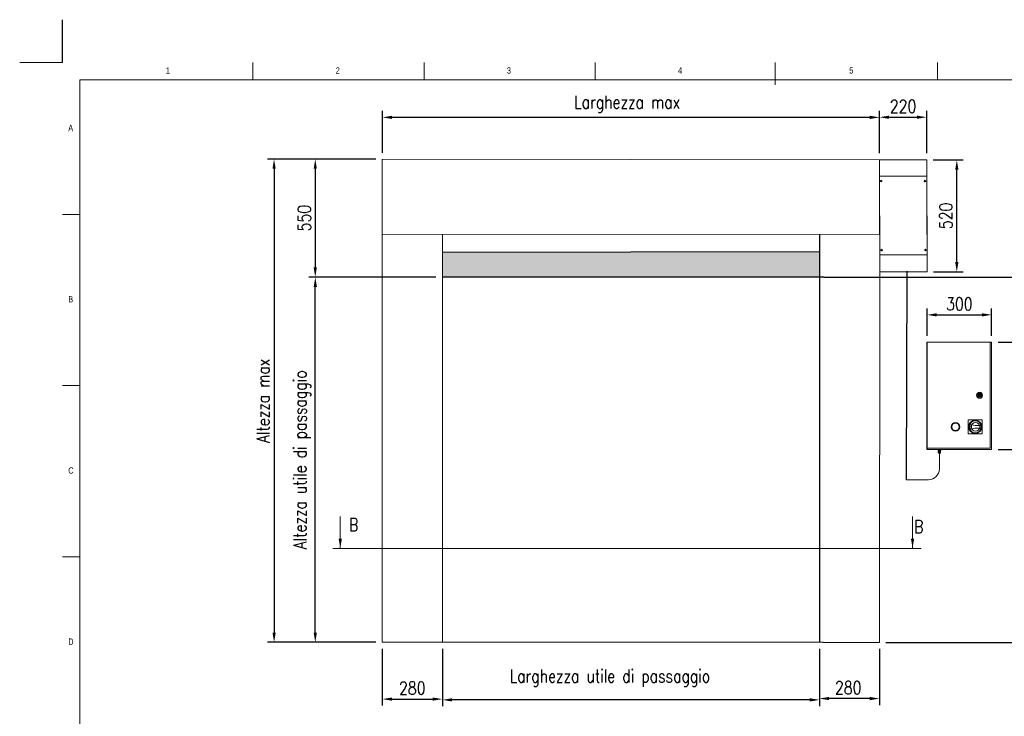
# Model space of a CAD drawing. Header units: inches. Extents: x 0 to 13926, y -200 to 4803.
# Tile 3 of 8: x 0 to 4586, y 1558 to 4802. Entities that reach past the tile are written whole.
import ezdxf

# ---------------------------------------------------------------- set-up
doc = ezdxf.new("R2010")
doc.units = ezdxf.units.IN
doc.header["$MEASUREMENT"] = 0
doc.layers.add('FORMAT', color=7, linetype='Continuous')
doc.styles.add('NYIP', font='romans.shx', dxfattribs={"width": 0.8})
doc.styles.add('SLDTEXTSTYLE0', font='TXT', dxfattribs={"width": 0.75})
doc.dimstyles.new('STANDARD35', dxfattribs={"dimscale": 35, "dimtxt": 2, "dimasz": 1.5, "dimexe": 1, "dimexo": 1, "dimgap": 0.7, "dimtad": 1, "dimdec": 0, "dimdsep": 46, "dimtxsty": 'NYIP', "dimcen": 0, "dimclrd": 1, "dimclre": 1, "dimclrt": 2, "dimadec": 0, "dimazin": 0, "dimtfac": 1, "dimtdec": 0, "dimtix": 1, "dimtmove": 0, "dimatfit": 3, "dimfxl": 0, "dimtvp": 1, "dimtolj": 1, "dimtzin": 0, "dimarcsym": 0})

# ---------------------------------------------------------------- blocks, each defined once
blk = doc.blocks.new('A$C7C9C4F3F')
at = {"color": 7, "lineweight": 5}
blk.add_line((8295, 11245), (8295, 11504), dxfattribs=at)
at = {"layer": 'FORMAT', "color": 7, "lineweight": 5}
for p, q in [((2216, 11304), (2216, 11504)), ((4209, 11504), (4209, 11304)), ((6202, 11304), (6202, 11504)), ((10188, 11304), (10188, 11504)), ((16199, 11304), (199, 11304)), ((199, 11304), (199, 199)), ((199, 9738), (0, 9738)), ((0, 7745), (199, 7745)), ((0, 5752), (199, 5752))]:
    blk.add_line(p, q, dxfattribs=at)
at = {"color": 7, "lineweight": 5, "char_height": 73.8, "attachment_point": 1, "style": 'SLDTEXTSTYLE0'}
for s, insert in [('1', (1203, 11450)), ('2', (3180, 11450)), ('3', (5173, 11450)), ('4', (7166, 11450)), ('5', (9159, 11450)), ('A', (66, 10780)), ('B', (66, 8787)), ('C', (66, 6794)), ('D', (66, 4801))]:
    blk.add_mtext(s, dxfattribs=dict(at, insert=insert))
blk = doc.blocks.new('*D31')
at = {"color": 7, "lineweight": -2}
for p, q in [((3724.4, 1872.5), (3724.4, 1610.6)), ((4004.3, 1872.4), (4004.3, 1610.6)), ((3959.3, 1640.6), (3769.4, 1640.6))]:
    blk.add_line(p, q, dxfattribs=at)
at = {"color": 7}
for points in [[(3769.4, 1648.1), (3769.4, 1633.1), (3724.4, 1640.6)], [(3959.3, 1633.1), (3959.3, 1648.1), (4004.3, 1640.6)]]:
    blk.add_solid(points, dxfattribs=at)
at = {"layer": 'Defpoints', "color": 0}
for p in [(3724.4, 1902.5), (4004.3, 1902.4), (3724.4, 1640.6)]:
    blk.add_point(p, dxfattribs=at)
at = {"color": 7, "lineweight": 0, "insert": (3858.8, 1691.6), "char_height": 60, "attachment_point": 5, "style": 'NYIP'}
blk.add_mtext('\\A1;280', dxfattribs=at)
blk = doc.blocks.new('*D32')
at = {"color": 7, "lineweight": -2}
for p, q in [((1968.5, 1872.7), (1968.5, 1604.6)), ((3724.4, 1872.5), (3724.4, 1604.6)), ((3679.4, 1634.6), (2013.5, 1634.6))]:
    blk.add_line(p, q, dxfattribs=at)
at = {"color": 7}
for points in [[(2013.5, 1642.1), (2013.5, 1627.1), (1968.5, 1634.6)], [(3679.4, 1627.1), (3679.4, 1642.1), (3724.4, 1634.6)]]:
    blk.add_solid(points, dxfattribs=at)
at = {"layer": 'Defpoints', "color": 0}
for p in [(1968.5, 1902.7), (3724.4, 1902.5), (1968.5, 1634.6)]:
    blk.add_point(p, dxfattribs=at)
at = {"color": 7, "lineweight": 0, "insert": (2748.7, 1685.6), "char_height": 60, "attachment_point": 5, "style": 'NYIP'}
blk.add_mtext('\\A1;Larghezza utile di passaggio ^J^J', dxfattribs=at)
blk = doc.blocks.new('*D35')
at = {"color": 7, "lineweight": -2}
for p, q in [((1658.5, 3602.7), (1346.7, 3602.7)), ((1376.7, 1947.7), (1376.7, 3557.7)), ((1659.2, 1902.7), (1346.7, 1902.7))]:
    blk.add_line(p, q, dxfattribs=at)
at = {"color": 7}
for points in [[(1384.2, 3557.7), (1369.2, 3557.7), (1376.7, 3602.7)], [(1369.2, 1947.7), (1384.2, 1947.7), (1376.7, 1902.7)]]:
    blk.add_solid(points, dxfattribs=at)
at = {"layer": 'Defpoints', "color": 0}
for p in [(1376.7, 3602.7), (1688.5, 3602.7), (1689.2, 1902.7)]:
    blk.add_point(p, dxfattribs=at)
at = {"color": 7, "lineweight": 0, "insert": (1165.7, 2752.7), "char_height": 60, "attachment_point": 5, "rotation": 90, "style": 'NYIP'}
blk.add_mtext('\\A1;^J^J^JAltezza utile di passaggio^J', dxfattribs=at)
blk = doc.blocks.new('*D36')
at = {"color": 7, "lineweight": -2}
for p, q in [((1659.2, 4152.2), (1154.9, 4152.2)), ((1184.9, 4107.2), (1184.9, 1947.8)), ((1458.6, 1902.8), (1154.9, 1902.8))]:
    blk.add_line(p, q, dxfattribs=at)
at = {"color": 7}
for points in [[(1192.4, 4107.2), (1177.4, 4107.2), (1184.9, 4152.2)], [(1177.4, 1947.8), (1192.4, 1947.8), (1184.9, 1902.8)]]:
    blk.add_solid(points, dxfattribs=at)
at = {"layer": 'Defpoints', "color": 0}
for p in [(1689.2, 4152.2), (1184.9, 1902.8), (1488.6, 1902.8)]:
    blk.add_point(p, dxfattribs=at)
at = {"color": 7, "lineweight": 0, "insert": (1083.9, 3027.5), "char_height": 60, "attachment_point": 5, "rotation": 90, "style": 'NYIP'}
blk.add_mtext('\\A1;^JAltezza max^J', dxfattribs=at)
blk = doc.blocks.new('*D37')
at = {"color": 7, "lineweight": -2}
for p, q in [((1689.2, 4182.2), (1689.2, 4376.8)), ((4004.3, 4179.3), (4004.3, 4376.8)), ((3959.3, 4346.8), (1734.2, 4346.8))]:
    blk.add_line(p, q, dxfattribs=at)
at = {"color": 7}
for points in [[(1734.2, 4354.3), (1734.2, 4339.3), (1689.2, 4346.8)], [(3959.3, 4339.3), (3959.3, 4354.3), (4004.3, 4346.8)]]:
    blk.add_solid(points, dxfattribs=at)
at = {"layer": 'Defpoints', "color": 0}
for p in [(1689.2, 4346.8), (1689.2, 4152.2), (4004.3, 4149.3)]:
    blk.add_point(p, dxfattribs=at)
at = {"color": 7, "lineweight": 0, "insert": (2829.1, 4507.8), "char_height": 60, "attachment_point": 5, "style": 'NYIP'}
blk.add_mtext('\\A1;^J^JLarghezza max', dxfattribs=at)
blk = doc.blocks.new('*D38')
at = {"color": 7, "lineweight": -2}
for p, q in [((4704.4, 2844.9), (4704.4, 2889.9)), ((4556.4, 2799.9), (4734.4, 2799.9)), ((4704.4, 2799.9), (4704.4, 1902.4)), ((4034.3, 1902.4), (4734.4, 1902.4)), ((4704.4, 1857.4), (4704.4, 1812.4))]:
    blk.add_line(p, q, dxfattribs=at)
at = {"color": 7}
for points in [[(4696.9, 2844.9), (4711.9, 2844.9), (4704.4, 2799.9)], [(4711.9, 1857.4), (4696.9, 1857.4), (4704.4, 1902.4)]]:
    blk.add_solid(points, dxfattribs=at)
at = {"layer": 'Defpoints', "color": 0}
for p in [(4526.4, 2799.9), (4004.3, 1902.4), (4704.4, 1902.4)]:
    blk.add_point(p, dxfattribs=at)
at = {"color": 7, "lineweight": 0, "insert": (4653.4, 2351.1), "char_height": 60, "attachment_point": 5, "rotation": 90, "style": 'NYIP'}
blk.add_mtext('\\A1;≈1500', dxfattribs=at)
blk = doc.blocks.new('*D48')
at = {"color": 7, "lineweight": -2}
for p, q in [((1688.5, 1872.7), (1688.5, 1608.1)), ((1968.5, 1872.7), (1968.5, 1608.1)), ((1733.5, 1638.1), (1923.5, 1638.1))]:
    blk.add_line(p, q, dxfattribs=at)
at = {"color": 7}
for points in [[(1733.5, 1645.6), (1733.5, 1630.6), (1688.5, 1638.1)], [(1923.5, 1630.6), (1923.5, 1645.6), (1968.5, 1638.1)]]:
    blk.add_solid(points, dxfattribs=at)
at = {"layer": 'Defpoints', "color": 0}
for p in [(1688.5, 1902.7), (1968.5, 1902.7), (1968.5, 1638.1)]:
    blk.add_point(p, dxfattribs=at)
at = {"color": 7, "lineweight": 0, "insert": (1828.5, 1689.1), "char_height": 60, "attachment_point": 5, "style": 'NYIP'}
blk.add_mtext('\\A1;280', dxfattribs=at)
blk = doc.blocks.new('*D49')
at = {"color": 7, "lineweight": -2}
for p, q in [((1658.5, 4152.5), (1346.6, 4152.5)), ((1376.6, 4107.5), (1376.6, 3648)), ((1938.5, 3603), (1346.6, 3603))]:
    blk.add_line(p, q, dxfattribs=at)
at = {"color": 7}
for points in [[(1384.1, 4107.5), (1369.1, 4107.5), (1376.6, 4152.5)], [(1369.1, 3648), (1384.1, 3648), (1376.6, 3603)]]:
    blk.add_solid(points, dxfattribs=at)
at = {"layer": 'Defpoints', "color": 0}
for p in [(1688.5, 4152.5), (1376.6, 3603), (1968.5, 3603)]:
    blk.add_point(p, dxfattribs=at)
at = {"color": 7, "lineweight": 0, "insert": (1325.6, 3877.8), "char_height": 60, "attachment_point": 5, "rotation": 90, "style": 'NYIP'}
blk.add_mtext('\\A1;550', dxfattribs=at)
blk = doc.blocks.new('*D52')
at = {"color": 7, "lineweight": -2}
for p, q in [((4004.3, 4179.3), (4004.3, 4377.4)), ((4224.3, 4179.3), (4224.3, 4377.4)), ((4049.3, 4347.4), (4179.3, 4347.4))]:
    blk.add_line(p, q, dxfattribs=at)
at = {"color": 7}
for points in [[(4049.3, 4354.9), (4049.3, 4339.9), (4004.3, 4347.4)], [(4179.3, 4339.9), (4179.3, 4354.9), (4224.3, 4347.4)]]:
    blk.add_solid(points, dxfattribs=at)
at = {"layer": 'Defpoints', "color": 0}
for p in [(4224.3, 4347.4), (4004.3, 4149.3), (4224.3, 4149.3)]:
    blk.add_point(p, dxfattribs=at)
at = {"color": 7, "lineweight": 0, "insert": (4114.3, 4398.4), "char_height": 60, "attachment_point": 5, "style": 'NYIP'}
blk.add_mtext('\\A1;220', dxfattribs=at)
blk = doc.blocks.new('*D53')
at = {"color": 7, "lineweight": -2}
for p, q in [((4254.3, 4148.3), (4394.5, 4148.3)), ((4364.5, 3672.9), (4364.5, 4103.3)), ((4256.3, 3627.9), (4394.5, 3627.9))]:
    blk.add_line(p, q, dxfattribs=at)
at = {"color": 7}
for points in [[(4372, 4103.3), (4357, 4103.3), (4364.5, 4148.3)], [(4357, 3672.9), (4372, 3672.9), (4364.5, 3627.9)]]:
    blk.add_solid(points, dxfattribs=at)
at = {"layer": 'Defpoints', "color": 0}
for p in [(4224.3, 4148.3), (4364.5, 4148.3), (4226.3, 3627.9)]:
    blk.add_point(p, dxfattribs=at)
at = {"color": 7, "lineweight": 0, "insert": (4313.5, 3888.1), "char_height": 60, "attachment_point": 5, "rotation": 90, "style": 'NYIP'}
blk.add_mtext('\\A1;520', dxfattribs=at)
blk = doc.blocks.new('*D54')
at = {"color": 7, "lineweight": -2}
for p, q in [((4226.4, 3329.9), (4226.4, 3457.3)), ((4526.4, 3329.9), (4526.4, 3457.3)), ((4271.4, 3427.3), (4481.4, 3427.3))]:
    blk.add_line(p, q, dxfattribs=at)
at = {"color": 7}
for points in [[(4271.4, 3434.8), (4271.4, 3419.8), (4226.4, 3427.3)], [(4481.4, 3419.8), (4481.4, 3434.8), (4526.4, 3427.3)]]:
    blk.add_solid(points, dxfattribs=at)
at = {"layer": 'Defpoints', "color": 0}
for p in [(4526.4, 3427.3), (4226.4, 3299.9), (4526.4, 3299.9)]:
    blk.add_point(p, dxfattribs=at)
at = {"color": 7, "lineweight": 0, "insert": (4376.4, 3478.3), "char_height": 60, "attachment_point": 5, "style": 'NYIP'}
blk.add_mtext('\\A1;300', dxfattribs=at)
blk = doc.blocks.new('*D55')
at = {"color": 7, "lineweight": -2}
for p, q in [((4556.4, 3299.9), (4734.8, 3299.9)), ((4704.8, 3254.9), (4704.8, 2844.9)), ((4556.4, 2799.9), (4734.8, 2799.9))]:
    blk.add_line(p, q, dxfattribs=at)
at = {"color": 7}
for points in [[(4712.3, 3254.9), (4697.3, 3254.9), (4704.8, 3299.9)], [(4697.3, 2844.9), (4712.3, 2844.9), (4704.8, 2799.9)]]:
    blk.add_solid(points, dxfattribs=at)
at = {"layer": 'Defpoints', "color": 0}
for p in [(4526.4, 3299.9), (4526.4, 2799.9), (4704.8, 2799.9)]:
    blk.add_point(p, dxfattribs=at)
at = {"color": 7, "lineweight": 0, "insert": (4653.8, 3049.9), "char_height": 60, "attachment_point": 5, "rotation": 90, "style": 'NYIP'}
blk.add_mtext('\\A1;500', dxfattribs=at)

msp = doc.modelspace()

# ---------------------------------------------------------------- hatches: boundary and pattern name
h = msp.add_hatch(color=256)
h.set_gradient(color1=(5, 0, 0), color2=(0, 0, 0), one_color=1)
h.paths.add_polyline_path([(3724.7, 3602.8), (3724.7, 3722.7), (1968.5, 3718.9), (1968.5, 3603)])

# ---------------------------------------------------------------- linework, layer by layer
for p, q in [((200, 4601.5), (200, 4801.5)), ((4224.3, 4149.3), (4224.3, 4148.3)), ((3724.7, 3801), (3724.4, 1902.5)), ((1967.7, 3718.9), (3724.7, 3722.7)), ((4130.7, 2658.8), (4132.7, 3629.9)), ((3745.5, 3602.7), (1968.5, 3603)), ((3745.5, 3602.7), (6227.1, 3602.7)), ((4226.4, 2799.9), (4226.4, 3299.9))]:
    msp.add_line(p, q)
at = {"color": 7, "lineweight": 5}
for p, q in [((200, 4601.5), (0, 4601.5)), ((4004.3, 4149.3), (1688.5, 4152.5)), ((4248.9, 2799.9), (4247.7, 2799.9)), ((4249.9, 2799.9), (4248.9, 2799.9)), ((4250.5, 2799.9), (4249.9, 2799.9)), ((4250.8, 2799.9), (4250.5, 2799.9)), ((4250.8, 2799.9), (4250.8, 2799.9)), ((4273.1, 2799.9), (4272.8, 2799.9)), ((4272.8, 2799.9), (4272.8, 2799.9)), ((4273.7, 2799.9), (4273.1, 2799.9)), ((4274.7, 2799.9), (4273.7, 2799.9)), ((4276, 2799.9), (4274.7, 2799.9)), ((4277.5, 2799.9), (4276, 2799.9)), ((4279.1, 2799.9), (4277.5, 2799.9)), ((4279.1, 2795.9), (4279.1, 2799.9)), ((4280.9, 2799.9), (4279.1, 2799.9)), ((4282.7, 2799.9), (4280.9, 2799.9)), ((4284.5, 2799.9), (4282.7, 2799.9)), ((4286.2, 2799.9), (4284.5, 2799.9)), ((4287.7, 2799.9), (4286.2, 2799.9)), ((4288.9, 2799.9), (4287.7, 2799.9)), ((4288.1, 2799.9), (4288.1, 2795.9)), ((4289.9, 2799.9), (4288.9, 2799.9)), ((4290.5, 2799.9), (4289.9, 2799.9)), ((4290.8, 2799.9), (4290.5, 2799.9)), ((4290.8, 2799.9), (4290.8, 2799.9)), ((4313.1, 2799.9), (4312.8, 2799.9)), ((4312.8, 2799.9), (4312.8, 2799.9)), ((4313.7, 2799.9), (4313.1, 2799.9)), ((4314.7, 2799.9), (4313.7, 2799.9)), ((4316, 2799.9), (4314.7, 2799.9)), ((4317.5, 2799.9), (4316, 2799.9)), ((4319.1, 2799.9), (4317.5, 2799.9)), ((4320.9, 2799.9), (4319.1, 2799.9)), ((4322.7, 2799.9), (4320.9, 2799.9)), ((4277.3, 2793.4), (4277.3, 2795.9)), ((4277.3, 2795.9), (4280.5, 2795.9)), ((4277.3, 2793.4), (4280.5, 2793.4)), ((4279.6, 2793.4), (4277.3, 2793.4)), ((4278.2, 2785.9), (4278.2, 2791.4)), ((4278.2, 2791.4), (4283.6, 2791.4)), ((4278.5, 2784.1), (4278.2, 2785.9)), ((4278.2, 2785.9), (4280.9, 2785.9)), ((4278.2, 2785.9), (4278.2, 2785.9)), ((4278.2, 2785.9), (4278.4, 2785.9)), ((4278.2, 2785.9), (4278.2, 2785.9)), ((4278.2, 2785.9), (4278.2, 2785.9)), ((4278.4, 2785.9), (4278.6, 2785.9)), ((4278.7, 2784.1), (4278.5, 2784.1)), ((4278.5, 2784.1), (4278.5, 2784.1)), ((4278.6, 2785.9), (4278.9, 2785.9)), ((4279, 2784.1), (4278.7, 2784.1)), ((4278.9, 2785.9), (4279.3, 2785.9)), ((4279.6, 2784.1), (4279, 2784.1)), ((4279.3, 2785.9), (4279.8, 2785.9)), ((4279.6, 2791.4), (4279.6, 2793.4)), ((4279.6, 2793.4), (4279.6, 2793.4)), ((4279.6, 2793.4), (4279.8, 2793.4)), ((4280.2, 2784.1), (4279.6, 2784.1)), ((4279.8, 2793.4), (4280.2, 2793.4)), ((4279.8, 2785.9), (4280.3, 2785.9)), ((4280, 2782.9), (4279.9, 2782.9)), ((4279.9, 2782.9), (4280, 2782.9)), ((4280.3, 2782.9), (4280, 2782.9)), ((4280, 2782.9), (4280.3, 2782.9)), ((4280.2, 2793.4), (4280.7, 2793.4)), ((4281, 2784.1), (4280.2, 2784.1)), ((4280.3, 2785.9), (4280.9, 2785.9)), ((4280.7, 2782.9), (4280.3, 2782.9)), ((4280.3, 2782.9), (4280.7, 2782.9)), ((4280.5, 2793.4), (4280.5, 2795.9)), ((4280.5, 2795.9), (4286.7, 2795.9)), ((4280.5, 2793.4), (4286.7, 2793.4)), ((4280.7, 2793.4), (4281.3, 2793.4)), ((4281.3, 2782.9), (4280.7, 2782.9)), ((4280.7, 2782.9), (4281.3, 2782.9)), ((4280.9, 2785.9), (4283.6, 2785.9)), ((4280.9, 2785.9), (4281.5, 2785.9)), ((4281.9, 2784.1), (4281, 2784.1)), ((4281.3, 2782.9), (4281.1, 2782.9)), ((4281.1, 2782.9), (4281.1, 2782.9)), ((4281.1, 2782.9), (4281.3, 2782.9)), ((4281.3, 2793.4), (4282.1, 2793.4)), ((4282, 2782.9), (4281.3, 2782.9)), ((4281.3, 2782.9), (4282, 2782.9)), ((4281.7, 2782.9), (4281.3, 2782.9)), ((4281.3, 2782.9), (4281.7, 2782.9)), ((4281.5, 2785.9), (4282.2, 2785.9)), ((4282.1, 2782.9), (4281.7, 2782.9)), ((4281.7, 2782.9), (4282.1, 2782.9)), ((4282.9, 2784.1), (4281.9, 2784.1)), ((4282.8, 2782.9), (4282, 2782.9)), ((4282, 2782.9), (4282.8, 2782.9)), ((4282.1, 2793.4), (4282.9, 2793.4)), ((4282.8, 2782.9), (4282.1, 2782.9)), ((4282.1, 2782.9), (4282.8, 2782.9)), ((4282.2, 2785.9), (4282.9, 2785.9)), ((4283.6, 2782.9), (4282.8, 2782.9)), ((4282.8, 2782.9), (4283.6, 2782.9)), ((4283.4, 2782.9), (4282.8, 2782.9)), ((4282.8, 2782.9), (4283.4, 2782.9)), ((4282.9, 2793.4), (4283.8, 2793.4)), ((4282.9, 2785.9), (4283.6, 2785.9)), ((4283.8, 2784.1), (4282.9, 2784.1)), ((4284.1, 2782.9), (4283.4, 2782.9)), ((4283.4, 2782.9), (4284.1, 2782.9)), ((4283.4, 2782.9), (4283.4, 2708.5)), ((4283.6, 2785.9), (4283.6, 2791.4)), ((4283.6, 2791.4), (4289, 2791.4)), ((4283.6, 2785.9), (4286.3, 2785.9)), ((4283.6, 2785.9), (4284.3, 2785.9)), ((4284.4, 2782.9), (4283.6, 2782.9)), ((4283.6, 2782.9), (4284.4, 2782.9)), ((4283.8, 2793.4), (4284.7, 2793.4)), ((4284.8, 2784.1), (4283.8, 2784.1)), ((4284.7, 2782.9), (4284.1, 2782.9)), ((4284.1, 2782.9), (4284.7, 2782.9)), ((4284.3, 2785.9), (4285, 2785.9)), ((4285.2, 2782.9), (4284.4, 2782.9)), ((4284.4, 2782.9), (4285.2, 2782.9)), ((4284.7, 2793.4), (4285.5, 2793.4)), ((4285.3, 2782.9), (4284.7, 2782.9)), ((4284.7, 2782.9), (4285.3, 2782.9)), ((4285.7, 2784.1), (4284.8, 2784.1)), ((4285, 2785.9), (4285.7, 2785.9)), ((4285.9, 2782.9), (4285.2, 2782.9)), ((4285.2, 2782.9), (4285.9, 2782.9)), ((4285.7, 2782.9), (4285.3, 2782.9)), ((4285.3, 2782.9), (4285.7, 2782.9)), ((4285.5, 2793.4), (4286.2, 2793.4)), ((4285.7, 2785.9), (4286.3, 2785.9)), ((4286.6, 2784.1), (4285.7, 2784.1)), ((4286, 2782.9), (4285.7, 2782.9)), ((4285.7, 2782.9), (4286, 2782.9)), ((4286.4, 2782.9), (4285.9, 2782.9)), ((4285.9, 2782.9), (4286.4, 2782.9)), ((4286.1, 2782.9), (4286, 2782.9)), ((4286, 2782.9), (4286.1, 2782.9)), ((4286.2, 2793.4), (4286.8, 2793.4)), ((4286.3, 2785.9), (4289, 2785.9)), ((4286.3, 2785.9), (4286.9, 2785.9)), ((4286.9, 2782.9), (4286.4, 2782.9)), ((4286.4, 2782.9), (4286.9, 2782.9)), ((4287.3, 2784.1), (4286.6, 2784.1)), ((4286.7, 2793.4), (4286.7, 2795.9)), ((4286.7, 2795.9), (4289.8, 2795.9)), ((4286.7, 2793.4), (4289.8, 2793.4)), ((4286.8, 2793.4), (4287.2, 2793.4)), ((4286.9, 2785.9), (4287.4, 2785.9)), ((4287.1, 2782.9), (4286.9, 2782.9)), ((4286.9, 2782.9), (4287.1, 2782.9)), ((4287.2, 2782.9), (4287.1, 2782.9)), ((4287.1, 2782.9), (4287.2, 2782.9)), ((4287.2, 2793.4), (4287.5, 2793.4)), ((4287.9, 2784.1), (4287.3, 2784.1)), ((4287.4, 2785.9), (4287.9, 2785.9)), ((4287.5, 2793.4), (4287.6, 2793.4)), ((4287.6, 2793.4), (4287.6, 2791.4)), ((4287.6, 2793.4), (4287.6, 2793.4)), ((4289.8, 2793.4), (4287.6, 2793.4)), ((4287.9, 2785.9), (4288.3, 2785.9)), ((4288.3, 2784.1), (4287.9, 2784.1)), ((4288.3, 2785.9), (4288.6, 2785.9)), ((4288.6, 2784.1), (4288.3, 2784.1)), ((4288.6, 2785.9), (4288.8, 2785.9)), ((4288.7, 2784.1), (4288.6, 2784.1)), ((4289, 2785.9), (4288.7, 2784.1)), ((4288.8, 2785.9), (4289, 2785.9)), ((4289, 2785.9), (4289, 2791.4)), ((4289, 2785.9), (4289, 2785.9)), ((4289, 2785.9), (4289, 2785.9)), ((4289, 2785.9), (4289, 2785.9)), ((4289.8, 2793.4), (4289.8, 2795.9)), ((4233.4, 2658.8), (4130.7, 2658.8))]:
    msp.add_line(p, q, dxfattribs=at)
at = {"color": 7, "linetype": 'Continuous', "lineweight": 5}
for p, q in [((1688.5, 4052), (1688.5, 4152.5)), ((4224.3, 4149.3), (4004.3, 4149.3)), ((4004.3, 4073.1), (4004.3, 4149.3)), ((4224.3, 4073.1), (4224.3, 4149.3)), ((1688.5, 4049.2), (1688.5, 4052)), ((1688.5, 3803), (1688.5, 4049.2)), ((4224.3, 4073.1), (4004.3, 4073.1)), ((4006.3, 3706.1), (4004.3, 4073.1)), ((4004.3, 3800.7), (4004.3, 4047)), ((4226.3, 3706.1), (4224.3, 4073.1)), ((4224.3, 3800.7), (4224.3, 4047)), ((4004.3, 3800.7), (1688.5, 3803)), ((1688.5, 3799.2), (1688.5, 3803)), ((1688.5, 1902.7), (1688.5, 3799.2)), ((1968.5, 1902.7), (1968.5, 3799.2)), ((4226.3, 3706.1), (4006.3, 3706.1)), ((4006.3, 3648.4), (4006.3, 3706.1)), ((4226.3, 3627.9), (4226.3, 3706.1)), ((4006.3, 3648.4), (4004.3, 1902.4)), ((4226.3, 3627.9), (4006.3, 3627.9)), ((3741.8, 1902.5), (1688.5, 1902.7)), ((3745.5, 1902.4), (3741.6, 1902.4)), ((3745.5, 1902.4), (3749.7, 1902.4)), ((3749.7, 1902.4), (3978.8, 1902.4)), ((3978.8, 1902.4), (3979.9, 1902.4)), ((3979.9, 1902.4), (3990.7, 1902.4)), ((3990.7, 1902.4), (3992.6, 1902.4)), ((3992.6, 1902.4), (4000.2, 1902.4)), ((4000.2, 1902.4), (4001.3, 1902.4)), ((4001.3, 1902.4), (4004.2, 1902.4)), ((4004.2, 1902.4), (4004.3, 1902.4))]:
    msp.add_line(p, q, dxfattribs=at)
at = {"color": 7, "linetype": 'Continuous', "lineweight": 5, "ltscale": 0.05}
for p, q in [((4520.4, 3299.9), (4226.4, 3299.9)), ((4520.4, 2805.9), (4520.4, 3299.9)), ((4526.4, 3299.9), (4520.4, 3299.9)), ((4526.4, 2799.9), (4526.4, 3299.9)), ((4465.7, 3054.9), (4462.7, 3054.9)), ((4462.7, 3050.9), (4465.7, 3050.9)), ((4478.2, 3054.9), (4475.2, 3054.9)), ((4475.2, 3050.9), (4478.2, 3050.9)), ((4482.9, 2938.4), (4417.9, 2938.4)), ((4417.9, 2938.4), (4417.9, 2873.4)), ((4482.9, 2873.4), (4482.9, 2938.4)), ((4450.4, 2911.9), (4424.7, 2916.9)), ((4424.7, 2894.9), (4450.4, 2899.9)), ((4432.4, 2913.2), (4425.9, 2914.6)), ((4425.9, 2897.1), (4432.4, 2898.5)), ((4432.4, 2898.5), (4432.4, 2913.2)), ((4432.4, 2898.5), (4432.4, 2913.2)), ((4477.8, 2911.9), (4450.4, 2911.9)), ((4450.4, 2899.9), (4477.8, 2899.9)), ((4417.9, 2873.4), (4482.9, 2873.4)), ((4226.4, 2799.9), (4526.4, 2799.9)), ((4227.1, 2805.9), (4520.4, 2805.9))]:
    msp.add_line(p, q, dxfattribs=at)
at = {"color": 7, "lineweight": 0}
for p, q in [((1493, 2488.1), (1493, 2338.8)), ((4158, 2488.1), (4158, 2338.8)), ((4198, 2338.8), (1458.4, 2338.8))]:
    msp.add_line(p, q, dxfattribs=at)
at = {"color": 7, "linetype": 'Continuous', "lineweight": 5}
for centre in [(4012.3, 4050.1), (4216.3, 4050.1), (4014.3, 3729.1), (4218.3, 3729.1)]:
    msp.add_circle(centre, 3.5, dxfattribs=at)
at = {"color": 7, "linetype": 'Continuous', "lineweight": 5, "ltscale": 0.05}
for centre, radius in [((4470.4, 3052.9), 14), ((4470.4, 3052.9), 12), ((4470.4, 3052.9), 8), ((4470.4, 3052.9), 2), ((4450.4, 2905.9), 31), ((4358.4, 2905.9), 20), ((4358.4, 2905.9), 17), ((4450.4, 2905.9), 28), ((4451.9, 2906.3), 20)]:
    msp.add_circle(centre, radius, dxfattribs=at)
for centre, radius, start, end in [((4470.4, 3052.9), 8, 14.4775, 165.5225), ((4470.4, 3052.9), 8, 194.4775, 345.5225), ((4470.4, 3052.9), 5.15, 22.8511, 157.1489), ((4470.4, 3052.9), 5.15, 202.8511, 337.1489), ((4450.4, 2905.9), 28, 156.8676, 203.1324), ((4450.4, 2905.9), 26, 160.4063, 199.5937), ((4450.4, 2905.9), 28, 347.6264, 12.3736)]:
    msp.add_arc(centre, radius, start, end, dxfattribs=at)
at = {"color": 7, "lineweight": 5}
msp.add_arc((4229.8, 2712.4), 53.7, 273.837, 355.77, dxfattribs=at)
for points, knots in [([(4279.8, 2782.9), (4279.8, 2782.9), (4279.8, 2782.9), (4279.7, 2782.9), (4279.4, 2783), (4279.1, 2783.1), (4278.8, 2783.4), (4278.6, 2783.7), (4278.5, 2784), (4278.5, 2784.1)], [0, 0, 0, 0, 0.004473, 0.071345, 0.184056, 0.381389, 0.583308, 0.787337, 1, 1, 1, 1]), ([(4288.7, 2784.1), (4288.7, 2784.1), (4288.7, 2783.8), (4288.5, 2783.5), (4288.3, 2783.3), (4288, 2783.1), (4287.8, 2783), (4287.6, 2782.9), (4287.5, 2782.9), (4287.4, 2782.9), (4287.4, 2782.9)], [0, 0, 0, 0, 0.127932, 0.334083, 0.512603, 0.668158, 0.801193, 0.910237, 0.992808, 1, 1, 1, 1])]:
    msp.add_open_spline(points, degree=3, knots=knots, dxfattribs=at)
at = {"color": 7, "lineweight": 0}
for points in [[(1485.7, 2385), (1500.7, 2385), (1493.2, 2340)], [(4150.8, 2385), (4165.8, 2385), (4158.3, 2340)]]:
    msp.add_solid(points, dxfattribs=at)

# ---------------------------------------------------------------- block references
at = {"color": 7, "lineweight": 5, "xscale": 0.4, "yscale": 0.4, "zscale": 0.4}
msp.add_blockref('A$C7C9C4F3F', (200, 0), dxfattribs=at)

# ---------------------------------------------------------------- texts
at = {"color": 7, "lineweight": 0, "char_height": 60, "attachment_point": 5, "style": 'NYIP'}
for insert in [(1555.4, 2449.9, 1.5), (4187, 2441.1, 1.5)]:
    msp.add_mtext('\\A1;B', dxfattribs=dict(at, insert=insert))

# ---------------------------------------------------------------- dimensions: what is measured, and where the dimension line sits
at = {"color": 7, "lineweight": 0}
for base, p1, p2, text, picture, middle in [((1689.2, 4346.8), (4004.3, 4149.3), (1689.2, 4152.2), '^J^JLarghezza max', '*D37', (2829.1, 4346.8)), ((1968.5, 1634.6), (3724.4, 1902.5), (1968.5, 1902.7), 'Larghezza utile di passaggio ^J^J', '*D32', (2748.7, 1634.6))]:
    dim = msp.add_linear_dim(base=base, p1=p1, p2=p2, angle=180, text=text, dimstyle='STANDARD35', override={"dimscale": 30, "dimclrd": 7, "dimclre": 7, "dimclrt": 7}, dxfattribs=at)
    dim.commit()
    dim.dimension.update_dxf_attribs({"geometry": picture, "text_midpoint": middle, "dimtype": 160})
for base, p1, p2, picture, middle in [((4224.3, 4347.4), (4004.3, 4149.3), (4224.3, 4149.3), '*D52', (4114.3, 4398.4)), ((4526.4, 3427.3), (4226.4, 3299.9), (4526.4, 3299.9), '*D54', (4376.4, 3478.3)), ((1968.5, 1638.1), (1688.5, 1902.7), (1968.5, 1902.7), '*D48', (1828.5, 1689.1))]:
    dim = msp.add_linear_dim(base=base, p1=p1, p2=p2, dimstyle='STANDARD35', override={"dimscale": 30, "dimclrd": 7, "dimclre": 7, "dimclrt": 7}, dxfattribs=at)
    dim.commit()
    dim.dimension.update_dxf_attribs({"geometry": picture, "text_midpoint": middle})
for base, p1, p2, text, picture, middle in [((1184.9, 1902.8), (1689.2, 4152.2), (1488.6, 1902.8), '^JAltezza max^J', '*D36', (1083.9, 3027.5)), ((1376.7, 3602.7), (1689.2, 1902.7), (1688.5, 3602.7), '^J^J^JAltezza utile di passaggio^J', '*D35', (1165.7, 2752.7)), ((4704.4, 1902.4), (4526.4, 2799.9), (4004.3, 1902.4), '≈1500', '*D38', (4653.4, 2351.1))]:
    dim = msp.add_linear_dim(base=base, p1=p1, p2=p2, angle=90, text=text, dimstyle='STANDARD35', override={"dimscale": 30, "dimclrd": 7, "dimclre": 7, "dimclrt": 7}, dxfattribs=at)
    dim.commit()
    dim.dimension.update_dxf_attribs({"geometry": picture, "text_midpoint": middle})
for base, p1, p2, picture, middle in [((1376.6094, 3603.0175), (1688.5094, 4152.5461), (1968.5094, 3603.0175), '*D49', (1325.6094, 3877.7818)), ((4364.5, 4148.3), (4226.3, 3627.9), (4224.3, 4148.3), '*D53', (4313.5, 3888.1)), ((4704.8, 2799.9), (4526.4, 3299.9), (4526.4, 2799.9), '*D55', (4653.8, 3049.9))]:
    dim = msp.add_linear_dim(base=base, p1=p1, p2=p2, angle=90, dimstyle='STANDARD35', override={"dimscale": 30, "dimclrd": 7, "dimclre": 7, "dimclrt": 7}, dxfattribs=at)
    dim.commit()
    dim.dimension.update_dxf_attribs({"geometry": picture, "text_midpoint": middle})
dim = msp.add_linear_dim(base=(3724.4, 1640.6), p1=(4004.3, 1902.4), p2=(3724.4, 1902.5), angle=180, dimstyle='STANDARD35', override={"dimscale": 30, "dimclrd": 7, "dimclre": 7, "dimclrt": 7}, dxfattribs=at)
dim.commit()
dim.dimension.update_dxf_attribs({"geometry": '*D31', "text_midpoint": (3858.8, 1640.6), "dimtype": 160})

doc.saveas('drawing.dxf')
